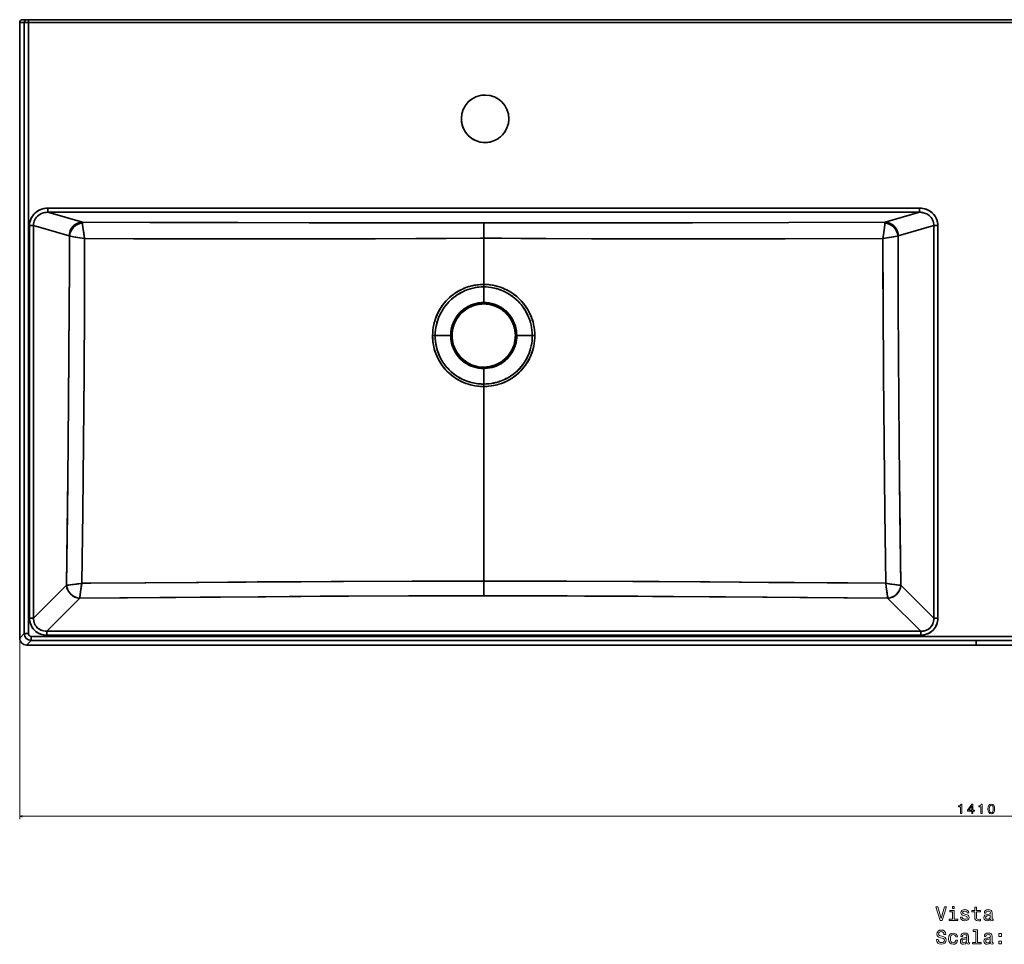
# Model space of a CAD drawing. Extents: x -111 to 2588, y 2 to 1813.
# Tile 1 of 5: x -111 to 615, y 2 to 683. Entities that reach past the tile are written whole.
import ezdxf

# ---------------------------------------------------------------- set-up
doc = ezdxf.new("R2010")
doc.units = 0

msp = doc.modelspace()

# ---------------------------------------------------------------- linework, layer by layer
at = {"color": 7, "lineweight": 35, "ltscale": 0.084322}
msp.add_line((-108.61, 683.24), (-105.24, 683.24), dxfattribs=at)
at = {"color": 7, "lineweight": 35}
for p, q in [((-78.19, 683.24), (-108.61, 683.24)), ((1293.22, 683.24), (-104.22, 683.24)), ((1293.22, 683.24), (-104.22, 683.24)), ((548.87, 683.24), (-78.19, 683.24)), ((594.5, 683.24), (548.87, 683.24)), ((640.13, 683.24), (594.5, 683.24)), ((-110.64, 227.43), (-110.64, 681.22)), ((-110.64, 681.22), (-110.64, 227.43)), ((-107.27, 681.22), (-107.27, 230.8)), ((-107.27, 681.22), (-107.27, 230.8)), ((1293.22, 681.22), (-104.22, 681.22)), ((-104.22, 681.22), (-104.22, 230.8)), ((-104.22, 681.22), (-104.22, 230.8)), ((1293.22, 681.22), (-104.22, 681.22)), ((-89.92, 544.34), (552.9, 544.34)), ((552.9, 544.34), (-89.92, 544.34)), ((552.9, 541.32), (-89.92, 541.32)), ((-89.92, 541.32), (-64.43, 534.04)), ((-89.92, 541.32), (-64.43, 534.04)), ((552.9, 541.32), (-89.92, 541.32)), ((552.9, 541.32), (527.4, 534.04)), ((552.9, 541.32), (527.4, 534.04)), ((-103.35, 242.22), (-103.35, 531.47)), ((-103.35, 531.47), (-103.35, 242.22)), ((-100.45, 531.47), (-100.45, 242.22)), ((-100.45, 531.47), (-74.12, 523.96)), ((-100.45, 531.47), (-100.45, 242.22)), ((-100.45, 531.47), (-74.12, 523.96)), ((563.42, 531.47), (537.1, 523.96)), ((563.42, 531.47), (537.1, 523.96)), ((563.42, 242.22), (563.42, 531.47)), ((563.42, 242.22), (563.42, 531.47)), ((566.33, 531.47), (566.33, 242.22)), ((566.33, 242.22), (566.33, 531.47)), ((231.49, 522.21), (231.49, 488.17)), ((231.49, 522.21), (231.49, 488.17)), ((231.49, 269.44), (231.49, 412.92)), ((231.49, 269.44), (231.49, 412.92)), ((-76.16, 266.47), (-100.45, 242.22)), ((-76.16, 266.47), (-100.45, 242.22)), ((539.13, 266.47), (563.42, 242.22)), ((539.13, 266.47), (563.42, 242.22)), ((-66.46, 256.79), (-90.75, 232.55)), ((-66.46, 256.79), (-90.75, 232.55)), ((529.43, 256.79), (553.72, 232.55)), ((529.43, 256.79), (553.72, 232.55)), ((-90.75, 232.55), (553.72, 232.55)), ((-90.75, 232.55), (553.72, 232.55)), ((-102.2, 228.78), (1291.2, 228.78)), ((-102.2, 228.78), (1291.2, 228.78)), ((-102.2, 225.74), (594.5, 225.74)), ((-102.2, 225.74), (594.5, 225.74)), ((553.72, 229.64), (-90.75, 229.64)), ((-90.75, 229.64), (553.72, 229.64)), ((1291.2, 225.74), (594.5, 225.74)), ((1291.2, 225.74), (594.5, 225.74)), ((594.5, 222.37), (-105.57, 222.37)), ((-105.57, 222.37), (594.5, 222.37)), ((594.5, 222.37), (1294.57, 222.37)), ((594.5, 222.37), (1294.57, 222.37))]:
    msp.add_line(p, q, dxfattribs=at)
at = {"color": 7, "lineweight": 35, "ltscale": 0.025342}
for p, q in [((-104.22, 683.24), (-105.24, 683.24)), ((-105.24, 683.24), (-104.22, 683.24))]:
    msp.add_line(p, q, dxfattribs=at)
at = {"color": 7, "lineweight": 35, "ltscale": 0.0506}
msp.add_line((-104.22, 683.24), (-104.22, 681.22), dxfattribs=at)
msp.add_line((-104.22, 683.24), (-104.22, 681.22), dxfattribs=at)
at = {"color": 7, "lineweight": 35, "ltscale": 0.2535}
for p, q in [((1.31, 683.24), (11.45, 683.24)), ((11.45, 683.24), (1.31, 683.24)), ((21.59, 683.24), (11.45, 683.24)), ((11.45, 683.24), (21.59, 683.24)), ((447.47, 683.24), (437.33, 683.24)), ((437.33, 683.24), (447.47, 683.24)), ((457.61, 683.24), (447.47, 683.24)), ((447.47, 683.24), (457.61, 683.24)), ((467.75, 683.24), (457.61, 683.24)), ((457.61, 683.24), (467.75, 683.24))]:
    msp.add_line(p, q, dxfattribs=at)
at = {"color": 7, "lineweight": 35, "ltscale": 0.253499}
for p, q in [((31.73, 683.24), (21.59, 683.24)), ((21.59, 683.24), (31.73, 683.24))]:
    msp.add_line(p, q, dxfattribs=at)
at = {"color": 7, "lineweight": 35, "ltscale": 0.084357}
msp.add_line((-110.64, 681.22), (-107.27, 681.22), dxfattribs=at)
msp.add_line((-110.64, 681.22), (-107.27, 681.22), dxfattribs=at)
at = {"color": 7, "lineweight": 35, "ltscale": 0.076024}
for p, q in [((-107.27, 681.22), (-104.22, 681.22)), ((-107.27, 681.22), (-104.22, 681.22)), ((-107.27, 230.8), (-104.22, 230.8)), ((-107.27, 230.8), (-104.22, 230.8))]:
    msp.add_line(p, q, dxfattribs=at)
at = {"color": 7, "lineweight": 35, "ltscale": 0.075612}
for p, q in [((-89.92, 544.34), (-89.92, 541.32)), ((-89.92, 544.34), (-89.92, 541.32)), ((552.9, 544.34), (552.9, 541.32)), ((552.9, 544.34), (552.9, 541.32))]:
    msp.add_line(p, q, dxfattribs=at)
at = {"color": 7, "lineweight": 35, "ltscale": 0.072728}
for p, q in [((-103.35, 531.47), (-100.45, 531.47)), ((-103.35, 531.47), (-100.45, 531.47)), ((-103.35, 242.22), (-100.45, 242.22)), ((-103.35, 242.22), (-100.45, 242.22))]:
    msp.add_line(p, q, dxfattribs=at)
at = {"color": 7, "lineweight": 35, "ltscale": 0.281267}
msp.add_line((231.49, 533.46), (231.49, 522.21), dxfattribs=at)
msp.add_line((231.49, 533.46), (231.49, 522.21), dxfattribs=at)
at = {"color": 7, "lineweight": 35, "ltscale": 0.000353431}
msp.add_line((527.36, 533.83), (527.36, 533.85), dxfattribs=at)
at = {"color": 7, "lineweight": 35, "ltscale": 0.000215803}
msp.add_line((527.36, 533.83), (527.36, 533.84), dxfattribs=at)
at = {"color": 7, "lineweight": 35, "ltscale": 0.072726}
for p, q in [((566.33, 531.47), (563.42, 531.47)), ((566.33, 531.47), (563.42, 531.47)), ((566.33, 242.22), (563.42, 242.22)), ((566.33, 242.22), (563.42, 242.22))]:
    msp.add_line(p, q, dxfattribs=at)
at = {"color": 7, "lineweight": 35, "ltscale": 0.044998}
for p, q in [((231.49, 486.37), (231.49, 488.17)), ((231.49, 414.72), (231.49, 412.92)), ((231.49, 414.72), (231.49, 412.92))]:
    msp.add_line(p, q, dxfattribs=at)
at = {"color": 7, "lineweight": 35, "ltscale": 0.044999}
msp.add_line((231.49, 486.37), (231.49, 488.17), dxfattribs=at)
at = {"color": 7, "lineweight": 35, "ltscale": 0.289709}
msp.add_line((231.49, 474.78), (231.49, 486.37), dxfattribs=at)
msp.add_line((231.49, 474.78), (231.49, 486.37), dxfattribs=at)
at = {"color": 7, "lineweight": 35, "ltscale": 0.025607}
for p, q in [((231.49, 474.78), (231.49, 473.76)), ((231.49, 474.78), (231.49, 473.76)), ((231.49, 426.18), (231.49, 427.21)), ((231.49, 426.18), (231.49, 427.21))]:
    msp.add_line(p, q, dxfattribs=at)
at = {"color": 7, "lineweight": 35, "ltscale": 0.047474}
msp.add_line((195.7, 450.48), (193.8, 450.5), dxfattribs=at)
msp.add_line((195.7, 450.48), (193.8, 450.5), dxfattribs=at)
at = {"color": 7, "lineweight": 35, "ltscale": 0.00302}
msp.add_line((194.56, 450.49), (194.44, 450.49), dxfattribs=at)
at = {"color": 7, "lineweight": 35, "ltscale": 0.003003}
msp.add_line((194.56, 450.49), (194.44, 450.49), dxfattribs=at)
at = {"color": 7, "lineweight": 35, "ltscale": 0.286091}
msp.add_line((195.7, 450.48), (207.14, 450.48), dxfattribs=at)
msp.add_line((195.7, 450.48), (207.14, 450.48), dxfattribs=at)
at = {"color": 7, "lineweight": 35, "ltscale": 0.025658}
for p, q in [((207.14, 450.48), (208.17, 450.48)), ((207.14, 450.48), (208.17, 450.48)), ((255.84, 450.48), (254.81, 450.48)), ((255.84, 450.48), (254.81, 450.48))]:
    msp.add_line(p, q, dxfattribs=at)
at = {"color": 7, "lineweight": 35, "ltscale": 0.003505}
msp.add_line((208.03, 450.48), (208.17, 450.48), dxfattribs=at)
msp.add_line((208.03, 450.48), (208.17, 450.48), dxfattribs=at)
at = {"color": 7, "lineweight": 35, "ltscale": 0.28609}
msp.add_line((255.84, 450.48), (267.28, 450.48), dxfattribs=at)
msp.add_line((255.84, 450.48), (267.28, 450.48), dxfattribs=at)
at = {"color": 7, "lineweight": 35, "ltscale": 0.047475}
msp.add_line((267.28, 450.48), (269.18, 450.5), dxfattribs=at)
msp.add_line((267.28, 450.48), (269.18, 450.5), dxfattribs=at)
at = {"color": 7, "lineweight": 35, "ltscale": 0.286526}
msp.add_line((231.49, 426.18), (231.49, 414.72), dxfattribs=at)
msp.add_line((231.49, 426.18), (231.49, 414.72), dxfattribs=at)
at = {"color": 7, "lineweight": 35, "ltscale": 0.001987}
msp.add_line((231.49, 413.66), (231.49, 413.74), dxfattribs=at)
msp.add_line((231.49, 413.66), (231.49, 413.74), dxfattribs=at)
at = {"color": 7, "lineweight": 35, "ltscale": 0.018388}
msp.add_line((231.49, 413.66), (231.49, 412.92), dxfattribs=at)
msp.add_line((231.49, 413.66), (231.49, 412.92), dxfattribs=at)
at = {"color": 7, "lineweight": 35, "ltscale": 0.000343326}
msp.add_line((40.7, 268.71), (40.71, 268.71), dxfattribs=at)
at = {"color": 7, "lineweight": 35, "ltscale": 0.000358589}
msp.add_line((40.79, 268.71), (40.78, 268.71), dxfattribs=at)
at = {"color": 7, "lineweight": 35, "ltscale": 0.269156}
msp.add_line((231.49, 258.67), (231.49, 269.44), dxfattribs=at)
msp.add_line((231.49, 258.67), (231.49, 269.44), dxfattribs=at)
at = {"color": 7, "lineweight": 35, "ltscale": 0.001478}
for p, q in [((-76.1, 266.47), (-76.16, 266.47)), ((539.13, 266.47), (539.07, 266.47)), ((539.07, 266.47), (539.13, 266.47))]:
    msp.add_line(p, q, dxfattribs=at)
at = {"color": 7, "lineweight": 35, "ltscale": 0.001476}
msp.add_line((-76.1, 266.47), (-76.16, 266.47), dxfattribs=at)
at = {"color": 7, "lineweight": 35, "ltscale": 0.000347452}
for p, q in [((-66.46, 256.79), (-66.45, 256.8)), ((-66.45, 256.8), (-66.46, 256.79)), ((529.42, 256.8), (529.43, 256.79)), ((529.43, 256.79), (529.42, 256.8))]:
    msp.add_line(p, q, dxfattribs=at)
at = {"color": 7, "lineweight": 35, "ltscale": 0.072583}
for p, q in [((-90.75, 229.64), (-90.75, 232.55)), ((-90.75, 229.64), (-90.75, 232.55)), ((553.72, 229.64), (553.72, 232.55)), ((553.72, 229.64), (553.72, 232.55))]:
    msp.add_line(p, q, dxfattribs=at)
at = {"color": 7, "lineweight": 35, "ltscale": 0.119181}
msp.add_line((-107.27, 230.8), (-110.64, 227.43), dxfattribs=at)
msp.add_line((-107.27, 230.8), (-110.64, 227.43), dxfattribs=at)
at = {"color": 7, "lineweight": 13}
for p, q in [((-110.64, 225.43), (-110.64, 94.13)), ((-110.64, 96.13), (1299.64, 96.13))]:
    msp.add_line(p, q, dxfattribs=at)
at = {"color": 7, "lineweight": 35, "ltscale": 0.11918}
msp.add_line((-102.2, 225.74), (-105.57, 222.37), dxfattribs=at)
msp.add_line((-102.2, 225.74), (-105.57, 222.37), dxfattribs=at)
at = {"color": 7, "lineweight": 35, "ltscale": 0.075874}
msp.add_line((-102.2, 225.74), (-102.2, 228.78), dxfattribs=at)
msp.add_line((-102.2, 225.74), (-102.2, 228.78), dxfattribs=at)
at = {"color": 7, "lineweight": 35, "ltscale": 0.08419}
msp.add_line((594.5, 222.37), (594.5, 225.74), dxfattribs=at)
msp.add_line((594.5, 222.37), (594.5, 225.74), dxfattribs=at)
at = {"color": 7, "lineweight": 35}
for points in [[(-103.35, 531.47), (-103.3, 532.69), (-103.12, 533.89), (-102.83, 535.07), (-102.43, 536.21), (-101.92, 537.31), (-101.29, 538.37), (-100.57, 539.36), (-99.75, 540.28), (-98.86, 541.12), (-97.88, 541.87), (-96.81, 542.55), (-95.68, 543.12), (-94.5, 543.59), (-93.29, 543.94), (-92.04, 544.19), (-90.99, 544.3), (-89.92, 544.34)], [(-103.35, 531.47), (-103.29, 532.75), (-103.1, 534.01), (-102.78, 535.25), (-102.33, 536.44), (-101.77, 537.59), (-101.01, 538.78), (-100.13, 539.88), (-99.14, 540.88), (-98.04, 541.76), (-96.86, 542.52), (-95.56, 543.17), (-94.2, 543.68), (-92.8, 544.05), (-91.37, 544.27), (-89.92, 544.34)], [(-100.45, 531.47), (-100.39, 532.58), (-100.2, 533.67), (-99.89, 534.73), (-99.46, 535.74), (-98.91, 536.7), (-98.22, 537.63), (-97.43, 538.46), (-96.55, 539.2), (-95.59, 539.84), (-94.53, 540.38), (-93.43, 540.79), (-92.28, 541.09), (-91.11, 541.27), (-89.92, 541.32)], [(-100.45, 531.47), (-100.39, 532.58), (-100.2, 533.67), (-99.89, 534.73), (-99.46, 535.75), (-98.91, 536.71), (-98.22, 537.63), (-97.43, 538.46), (-96.55, 539.2), (-95.58, 539.84), (-94.53, 540.38), (-93.42, 540.8), (-92.28, 541.09), (-91.11, 541.27), (-89.92, 541.32)], [(552.9, 544.34), (554.18, 544.29), (555.45, 544.12), (556.7, 543.83), (557.91, 543.43), (559.09, 542.92), (560.17, 542.32), (561.2, 541.62), (562.16, 540.84), (563.04, 539.96), (563.83, 539), (564.5, 538), (565.08, 536.93), (565.56, 535.81), (565.92, 534.65), (566.17, 533.46), (566.29, 532.47), (566.33, 531.47)], [(552.9, 544.34), (554.13, 544.29), (555.35, 544.13), (556.55, 543.87), (557.73, 543.5), (558.87, 543.03), (559.92, 542.47), (560.93, 541.82), (561.87, 541.09), (562.75, 540.27), (563.54, 539.37), (564.23, 538.43), (564.83, 537.43), (565.33, 536.38), (565.74, 535.29), (566.04, 534.17), (566.26, 532.83), (566.33, 531.47)], [(552.9, 541.32), (553.58, 541.3), (554.26, 541.25), (554.92, 541.15), (555.58, 541.02), (556.45, 540.78), (557.29, 540.47), (558.11, 540.09), (559.01, 539.56), (559.86, 538.94), (560.63, 538.24), (561.33, 537.47), (561.94, 536.62), (562.47, 535.67), (562.89, 534.67), (563.19, 533.63), (563.37, 532.56), (563.42, 531.47)], [(552.9, 541.32), (553.58, 541.3), (554.26, 541.25), (554.92, 541.15), (555.58, 541.02), (556.45, 540.78), (557.29, 540.47), (558.11, 540.09), (559.01, 539.56), (559.86, 538.94), (560.63, 538.24), (561.33, 537.47), (561.94, 536.62), (562.47, 535.67), (562.89, 534.67), (563.19, 533.63), (563.37, 532.56), (563.42, 531.47)], [(-64.43, 534.04), (-65.53, 533.94), (-66.62, 533.72), (-67.67, 533.37), (-68.69, 532.9), (-69.64, 532.32), (-70.62, 531.55), (-71.5, 530.67), (-72.26, 529.69), (-72.91, 528.62), (-73.42, 527.48), (-73.79, 526.34), (-74.02, 525.16), (-74.12, 523.96)], [(-74.12, 523.96), (-74.02, 525.21), (-73.77, 526.43), (-73.37, 527.62), (-72.84, 528.76), (-72.17, 529.82), (-71.44, 530.73), (-70.62, 531.55), (-69.7, 532.28), (-68.72, 532.88), (-67.7, 533.36), (-66.63, 533.71), (-65.54, 533.94), (-64.43, 534.04)], [(231.49, 533.46), (198.99, 533.42), (152.02, 533.45), (102.85, 533.55), (-14.71, 533.88), (-64.43, 534.04)], [(-64.36, 533.41), (-64.4, 533.91), (-64.43, 534.04)], [(-64.43, 534.04), (50.19, 533.69), (118.86, 533.51), (170.41, 533.43), (218.14, 533.45), (231.49, 533.46)], [(-64.36, 533.41), (-64.4, 533.9), (-64.43, 534.04)], [(-62.78, 521.9), (-63.35, 525.51), (-63.85, 528.96), (-64.21, 531.78), (-64.36, 533.41)], [(-62.78, 521.9), (-63.45, 526.17), (-64.01, 530.15), (-64.29, 532.54), (-64.36, 533.41)], [(527.4, 534.04), (385.53, 533.61), (310.41, 533.45), (247.94, 533.44), (231.49, 533.46)], [(527.4, 534.04), (385.53, 533.61), (315.3, 533.45), (247.93, 533.44), (231.49, 533.46)], [(525.75, 521.9), (526.44, 526.29), (527.02, 530.41), (527.23, 532.14), (527.34, 533.41)], [(525.75, 521.9), (526.43, 526.17), (526.99, 530.15), (527.27, 532.54), (527.34, 533.41)], [(527.4, 534.04), (527.38, 533.9), (527.34, 533.41)], [(527.34, 533.41), (527.38, 533.91), (527.4, 534.04)], [(527.4, 534.04), (528.51, 533.94), (529.59, 533.72), (530.65, 533.37), (531.66, 532.9), (532.62, 532.32), (533.59, 531.55), (534.47, 530.67), (535.24, 529.69), (535.88, 528.62), (536.4, 527.48), (536.77, 526.34), (537, 525.16), (537.1, 523.96)], [(527.4, 534.04), (528.51, 533.94), (529.59, 533.72), (530.65, 533.37), (531.66, 532.9), (532.62, 532.32), (533.54, 531.6), (534.37, 530.79), (535.1, 529.88), (535.73, 528.9), (536.3, 527.74), (536.72, 526.51), (536.99, 525.25), (537.1, 523.96)], [(-73.97, 523.85), (-74.01, 498.39), (-74.1, 472.97), (-74.31, 435.04), (-74.54, 403.28), (-74.84, 371.38), (-75.12, 345.6), (-75.6, 306.19), (-76.16, 266.47)], [(-76.16, 266.47), (-75.43, 319.59), (-74.84, 371.59), (-74.54, 403.59), (-74.3, 435.45), (-74.1, 473.39), (-74.01, 498.6), (-73.97, 523.85)], [(-62.78, 521.9), (-69.76, 523.09), (-73.52, 523.76), (-73.97, 523.85)], [(-73.97, 523.85), (-70.92, 523.29), (-62.78, 521.9)], [(525.75, 521.9), (527.24, 522.15), (534.92, 523.48), (536.95, 523.85)], [(536.95, 523.85), (533.89, 523.29), (525.75, 521.9)], [(539.13, 266.47), (538.58, 306.25), (538.09, 345.72), (537.81, 371.59), (537.52, 403.59), (537.28, 435.45), (537.08, 473.39), (536.99, 498.6), (536.95, 523.85)], [(539.13, 266.47), (538.4, 319.59), (537.81, 371.59), (537.52, 403.59), (537.28, 435.45), (537.08, 473.39), (536.99, 498.6), (536.95, 523.85)], [(-64.87, 267.86), (-64.2, 320.27), (-63.65, 371.61), (-63.22, 422.16), (-62.93, 472.14), (-62.84, 497.17), (-62.78, 521.9)], [(-64.87, 267.86), (-64.2, 320.24), (-63.65, 371.55), (-63.22, 422.08), (-62.93, 472.06), (-62.78, 521.9)], [(-62.78, 521.9), (-26.66, 521.81), (50.81, 521.68), (96.4, 521.65), (111.71, 521.66), (151.81, 521.75), (181.49, 521.91), (201.86, 522.08), (231.49, 522.21)], [(-62.78, 521.9), (-26.65, 521.81), (51.05, 521.68), (88.03, 521.65), (112.57, 521.66), (147.97, 521.74), (185.39, 521.94), (203.83, 522.1), (229.12, 522.21), (231.49, 522.21)], [(525.75, 521.9), (453.74, 521.74), (397.26, 521.66), (351.11, 521.66), (330.56, 521.69), (311.06, 521.75), (276.67, 521.95), (261.4, 522.08), (244.54, 522.19), (231.49, 522.21)], [(525.75, 521.9), (453.73, 521.74), (396.73, 521.66), (357.47, 521.66), (314.85, 521.74), (277.45, 521.95), (258.81, 522.1), (243.18, 522.19), (231.49, 522.21)], [(527.85, 267.86), (527.17, 320.27), (526.62, 371.61), (526.2, 422.16), (525.91, 472.14), (525.81, 497.17), (525.75, 521.9)], [(527.85, 267.86), (527.17, 320.24), (526.62, 371.55), (526.2, 422.08), (525.91, 472.06), (525.75, 521.9)], [(193.8, 450.5), (193.86, 452.5), (194.03, 454.52), (194.29, 456.44), (194.66, 458.39), (195.11, 460.22), (195.66, 462.07), (196.32, 463.93), (197.05, 465.7), (197.88, 467.46), (198.82, 469.2), (199.84, 470.88), (200.97, 472.52), (202.17, 474.1), (203.13, 475.24), (204.14, 476.35), (205.56, 477.77), (207.06, 479.13), (208.6, 480.38), (209.8, 481.26), (211.03, 482.09), (212.74, 483.14), (214.52, 484.1), (215.82, 484.73), (217.16, 485.31), (219.01, 486.02), (220.95, 486.65), (222.67, 487.11), (224.01, 487.41), (225.39, 487.67), (227.22, 487.92), (229.1, 488.09), (231.49, 488.17)], [(231.49, 488.17), (230.16, 488.15), (228.89, 488.08), (227.57, 487.96), (226.34, 487.81), (224.34, 487.48), (222.9, 487.17), (221.58, 486.83), (220.61, 486.55), (218.42, 485.81), (216.35, 484.97), (214.81, 484.25), (213.36, 483.49), (211.65, 482.48), (211.07, 482.12), (209.36, 480.95), (207.74, 479.7), (206.22, 478.39), (204.81, 477.04), (203.82, 476.01), (202.28, 474.24), (200.88, 472.4), (199.63, 470.53), (198.51, 468.65), (197.86, 467.41), (197.26, 466.17), (196.7, 464.9), (195.97, 462.99), (195.36, 461.11), (195.01, 459.85), (194.71, 458.61), (194.3, 456.51), (194.02, 454.46), (193.86, 452.47), (193.8, 450.5)], [(269.18, 450.5), (269.12, 452.47), (268.95, 454.46), (268.68, 456.48), (268.31, 458.39), (267.87, 460.22), (267.32, 462.07), (266.66, 463.93), (265.93, 465.7), (265.09, 467.46), (264.16, 469.19), (263.14, 470.87), (262.02, 472.5), (260.81, 474.09), (259.85, 475.24), (258.84, 476.35), (257.42, 477.78), (255.92, 479.12), (254.38, 480.37), (253.18, 481.25), (251.95, 482.09), (250.24, 483.14), (248.46, 484.1), (247.15, 484.73), (245.81, 485.31), (243.96, 486.02), (242.03, 486.65), (240.3, 487.11), (238.96, 487.41), (237.6, 487.67), (235.72, 487.93), (233.63, 488.11), (231.49, 488.17)], [(231.49, 488.17), (232.78, 488.15), (234.01, 488.09), (235.33, 487.97), (236.57, 487.82), (238.57, 487.49), (240.01, 487.18), (241.84, 486.7), (243.76, 486.1), (245.53, 485.43), (246.55, 485), (248.7, 483.98), (250.68, 482.87), (251.84, 482.16), (253.31, 481.16), (254.73, 480.1), (256.07, 478.99), (257.12, 478.05), (258.12, 477.09), (259.1, 476.07), (260.64, 474.3), (262.05, 472.47), (263.31, 470.6), (264.43, 468.71), (265.08, 467.48), (265.68, 466.24), (266.24, 464.97), (266.75, 463.7), (267.34, 461.99), (267.84, 460.32), (268.25, 458.68), (268.67, 456.56), (268.95, 454.5), (269.12, 452.48), (269.18, 450.5)], [(231.49, 486.37), (229.68, 486.32), (227.9, 486.18), (226.64, 486.03), (225.39, 485.83), (223.64, 485.47), (221.64, 484.94), (219.75, 484.33), (218.55, 483.87), (217.31, 483.36), (216.09, 482.79), (214.36, 481.9), (213.16, 481.2), (211.99, 480.47), (210.38, 479.34), (208.83, 478.14), (207.74, 477.2), (206.69, 476.22), (205.68, 475.2), (204.71, 474.15), (203.26, 472.39), (201.93, 470.57), (200.74, 468.68), (200.03, 467.44), (199.39, 466.18), (198.79, 464.89), (198.24, 463.59), (197.6, 461.83), (197.05, 460.08), (196.61, 458.33), (196.24, 456.51), (195.97, 454.72), (195.79, 452.93), (195.72, 451.71), (195.7, 450.48)], [(195.7, 450.48), (195.76, 452.44), (195.93, 454.41), (196.2, 456.28), (196.57, 458.18), (197.03, 459.99), (197.59, 461.81), (198.22, 463.55), (198.96, 465.29), (199.81, 467.01), (200.74, 468.68), (201.77, 470.33), (202.89, 471.9), (203.78, 473.05), (204.73, 474.16), (206.06, 475.6), (207.48, 476.97), (208.96, 478.25), (210.4, 479.36), (211.9, 480.4), (213.76, 481.56), (215.55, 482.52), (217.42, 483.41), (218.98, 484.04), (219.9, 484.38), (221.76, 484.98), (222.6, 485.21), (224.72, 485.7), (225.99, 485.93), (227.76, 486.17), (229.59, 486.32), (231.49, 486.37)], [(267.28, 450.48), (267.22, 452.41), (267.05, 454.35), (266.77, 456.31), (266.41, 458.14), (265.95, 459.99), (265.38, 461.84), (264.73, 463.61), (263.98, 465.36), (263.14, 467.07), (262.19, 468.76), (261.15, 470.41), (260.22, 471.72), (259.23, 473.01), (258.17, 474.25), (256.83, 475.68), (255.41, 477.05), (254.19, 478.1), (252.91, 479.11), (251.58, 480.07), (250.36, 480.87), (249.1, 481.63), (247.61, 482.43), (246.07, 483.18), (244.75, 483.74), (242.91, 484.44), (241.07, 485.02), (239.26, 485.48), (238.02, 485.75), (236.77, 485.96), (234.95, 486.2), (233.09, 486.33), (231.49, 486.37)], [(267.28, 450.48), (267.22, 452.41), (267.05, 454.35), (266.77, 456.32), (266.4, 458.18), (265.96, 459.96), (265.4, 461.76), (264.74, 463.57), (264.01, 465.29), (263.17, 467.01), (262.24, 468.68), (261.2, 470.33), (260.52, 471.32), (259.79, 472.29), (259.04, 473.24), (258.25, 474.16), (256.92, 475.6), (255.5, 476.97), (254.02, 478.24), (252.88, 479.14), (251.69, 479.99), (250.47, 480.8), (249.22, 481.56), (247.47, 482.5), (246.2, 483.12), (244.9, 483.68), (243.07, 484.38), (241.21, 484.98), (239.48, 485.43), (238.25, 485.7), (237, 485.93), (235.13, 486.18), (233.33, 486.32), (231.49, 486.37)], [(231.49, 474.78), (229.61, 474.71), (227.73, 474.49), (225.89, 474.13), (224.07, 473.63), (222.3, 472.99), (220.59, 472.21), (218.94, 471.3), (217.36, 470.27), (215.87, 469.13), (214.47, 467.87), (213.18, 466.5), (211.99, 465.04), (210.93, 463.5), (209.98, 461.87), (209.16, 460.18), (208.48, 458.43), (207.93, 456.63), (207.53, 454.8), (207.31, 453.37), (207.18, 451.93), (207.14, 450.48)], [(207.14, 450.48), (207.21, 452.36), (207.43, 454.22), (207.79, 456.07), (208.29, 457.88), (208.94, 459.64), (209.71, 461.35), (210.6, 462.97), (211.6, 464.51), (212.72, 465.97), (213.95, 467.34), (215.28, 468.62), (216.7, 469.79), (218.21, 470.85), (219.79, 471.79), (221.44, 472.62), (223.15, 473.31), (224.9, 473.88), (226.7, 474.31), (228.52, 474.6), (230.36, 474.76), (231.49, 474.78)], [(231.49, 473.76), (229.65, 473.69), (227.82, 473.47), (226.01, 473.11), (224.24, 472.6), (222.51, 471.96), (220.84, 471.19), (219.23, 470.28), (217.7, 469.26), (216.26, 468.11), (214.91, 466.86), (213.67, 465.5), (212.54, 464.05), (211.52, 462.51), (210.63, 460.9), (209.88, 459.23), (209.25, 457.5), (208.77, 455.72), (208.42, 453.92), (208.23, 452.2), (208.17, 450.48)], [(208.17, 450.48), (208.24, 452.32), (208.46, 454.14), (208.82, 455.95), (209.32, 457.71), (209.96, 459.44), (210.74, 461.1), (211.64, 462.71), (212.67, 464.23), (213.82, 465.67), (215.07, 467.02), (216.43, 468.26), (217.88, 469.39), (219.42, 470.4), (221.04, 471.29), (222.71, 472.05), (224.45, 472.67), (226.23, 473.16), (228.04, 473.5), (229.76, 473.69), (231.49, 473.76)], [(255.84, 450.48), (255.76, 452.36), (255.55, 454.22), (255.18, 456.07), (254.68, 457.88), (254.04, 459.64), (253.26, 461.35), (252.36, 463), (251.33, 464.57), (250.18, 466.06), (248.91, 467.45), (247.55, 468.75), (246.09, 469.93), (244.49, 471.03), (242.81, 471.99), (241.07, 472.82), (239.26, 473.51), (237.4, 474.06), (235.94, 474.37), (234.47, 474.6), (232.98, 474.74), (231.49, 474.78)], [(231.49, 474.78), (233.33, 474.71), (235.16, 474.5), (236.98, 474.16), (238.76, 473.67), (240.49, 473.06), (242.18, 472.31), (243.81, 471.44), (245.36, 470.45), (246.84, 469.35), (248.22, 468.13), (249.51, 466.82), (250.7, 465.41), (251.78, 463.92), (252.74, 462.34), (253.55, 460.77), (254.24, 459.14), (254.81, 457.46), (255.26, 455.75), (255.58, 454.01), (255.77, 452.25), (255.84, 450.48)], [(231.49, 473.76), (233.33, 473.69), (235.16, 473.47), (236.97, 473.11), (238.74, 472.6), (240.47, 471.96), (242.14, 471.19), (243.75, 470.28), (245.27, 469.26), (246.72, 468.11), (248.06, 466.86), (249.31, 465.5), (250.44, 464.05), (251.45, 462.51), (252.34, 460.9), (253.1, 459.23), (253.73, 457.5), (254.21, 455.72), (254.55, 453.92), (254.75, 452.2), (254.81, 450.48)], [(254.81, 450.48), (254.74, 452.32), (254.52, 454.14), (254.16, 455.95), (253.66, 457.71), (253.01, 459.44), (252.24, 461.1), (251.33, 462.71), (250.31, 464.23), (249.16, 465.67), (247.9, 467.02), (246.54, 468.26), (245.09, 469.39), (243.55, 470.4), (241.94, 471.29), (240.26, 472.05), (238.53, 472.67), (236.75, 473.16), (234.94, 473.5), (233.22, 473.69), (231.49, 473.76)], [(193.8, 450.5), (193.84, 448.53), (193.99, 446.54), (194.25, 444.52), (194.59, 442.64), (195.03, 440.79), (195.56, 438.94), (196.18, 437.16), (196.9, 435.38), (197.9, 433.25), (199.06, 431.15), (199.83, 429.91), (200.66, 428.68), (201.84, 427.11), (203.11, 425.58), (204.47, 424.12), (205.9, 422.74), (207.4, 421.44), (208.97, 420.22), (210.6, 419.09), (212.28, 418.05), (213.56, 417.34), (214.86, 416.68), (216.63, 415.89), (218.43, 415.19), (220.23, 414.59), (221.62, 414.2), (223, 413.86), (225.26, 413.43), (227.54, 413.12), (229.9, 412.95), (231.49, 412.92)], [(193.8, 450.5), (193.86, 448.2), (194.07, 445.85), (194.23, 444.62), (194.45, 443.36), (194.7, 442.14), (195, 440.89), (195.51, 439.1), (196.13, 437.3), (196.88, 435.41), (197.79, 433.47), (198.84, 431.53), (199.58, 430.3), (200.37, 429.1), (201.59, 427.42), (202.93, 425.79), (204.38, 424.21), (205.94, 422.7), (207.6, 421.28), (209.34, 419.95), (210.97, 418.85), (212.64, 417.85), (214.55, 416.83), (216.47, 415.96), (218.38, 415.21), (220.28, 414.58), (221.61, 414.2), (222.93, 413.88), (224.97, 413.47), (227.03, 413.18), (229.19, 412.99), (231.49, 412.92)], [(231.49, 414.72), (229.7, 414.76), (227.95, 414.89), (226.23, 415.1), (224.84, 415.33), (223.46, 415.61), (221.58, 416.08), (219.7, 416.66), (217.84, 417.35), (216.07, 418.12), (214.34, 418.99), (212.67, 419.94), (211.04, 420.99), (209.22, 422.33), (207.49, 423.78), (205.85, 425.34), (204.54, 426.75), (203.31, 428.23), (202.17, 429.76), (201.37, 430.95), (200.62, 432.16), (199.7, 433.83), (198.88, 435.51), (198.16, 437.22), (197.69, 438.48), (197.27, 439.75), (196.9, 441.04), (196.59, 442.33), (196.22, 444.13), (195.96, 445.92), (195.79, 447.68), (195.72, 449.09), (195.7, 450.48)], [(195.7, 450.48), (195.74, 448.57), (195.88, 446.63), (196.14, 444.66), (196.48, 442.82), (196.91, 441.02), (197.44, 439.22), (198.06, 437.46), (198.75, 435.79), (199.55, 434.12), (200.2, 432.89), (200.91, 431.67), (201.95, 430.07), (202.65, 429.1), (203.37, 428.15), (204.14, 427.22), (204.93, 426.31), (206.05, 425.14), (207.23, 424.02), (208.45, 422.95), (209.98, 421.75), (211.56, 420.64), (213.19, 419.63), (214.44, 418.93), (215.7, 418.3), (217.43, 417.52), (219.18, 416.85), (220.93, 416.27), (222.29, 415.89), (223.64, 415.57), (226.02, 415.13), (227.23, 414.97), (228.45, 414.85), (229.95, 414.75), (231.49, 414.72)], [(231.49, 426.18), (229.61, 426.25), (227.73, 426.47), (225.89, 426.83), (224.07, 427.34), (222.3, 427.98), (220.59, 428.75), (218.94, 429.66), (217.36, 430.69), (215.87, 431.84), (214.47, 433.1), (213.18, 434.46), (211.99, 435.92), (210.93, 437.47), (209.98, 439.09), (209.16, 440.79), (208.48, 442.54), (207.93, 444.33), (207.53, 446.17), (207.31, 447.6), (207.18, 449.04), (207.14, 450.48)], [(207.14, 450.48), (207.21, 448.61), (207.43, 446.74), (207.79, 444.9), (208.29, 443.09), (208.94, 441.32), (209.71, 439.61), (210.6, 438), (211.6, 436.46), (212.72, 435), (213.95, 433.62), (215.28, 432.35), (216.7, 431.18), (218.21, 430.11), (219.79, 429.17), (221.44, 428.35), (223.15, 427.65), (224.9, 427.09), (226.7, 426.66), (228.52, 426.36), (230.36, 426.21), (231.49, 426.18)], [(231.49, 427.21), (229.65, 427.28), (227.82, 427.5), (226.01, 427.86), (224.23, 428.36), (222.51, 429), (220.84, 429.78), (219.23, 430.68), (217.7, 431.71), (216.26, 432.85), (214.91, 434.11), (213.67, 435.46), (212.54, 436.92), (211.52, 438.45), (210.63, 440.06), (209.88, 441.74), (209.25, 443.47), (208.77, 445.24), (208.42, 447.05), (208.23, 448.76), (208.17, 450.48)], [(231.49, 427.21), (229.65, 427.28), (227.82, 427.5), (226.01, 427.86), (224.24, 428.36), (222.51, 429), (220.84, 429.78), (219.23, 430.68), (217.7, 431.71), (216.26, 432.85), (214.91, 434.11), (213.67, 435.46), (212.54, 436.92), (211.52, 438.45), (210.63, 440.06), (209.88, 441.74), (209.25, 443.47), (208.77, 445.24), (208.42, 447.05), (208.23, 448.76), (208.17, 450.48)], [(269.18, 450.5), (269.14, 448.53), (268.99, 446.54), (268.73, 444.53), (268.39, 442.67), (267.95, 440.79), (267.41, 438.94), (266.81, 437.19), (266.1, 435.43), (265.29, 433.67), (264.63, 432.4), (263.92, 431.15), (263.14, 429.9), (262.31, 428.68), (261.13, 427.1), (259.86, 425.58), (258.5, 424.12), (257.07, 422.74), (255.57, 421.44), (254, 420.21), (252.37, 419.08), (250.69, 418.05), (249.41, 417.34), (248.12, 416.68), (246.34, 415.89), (244.55, 415.19), (242.75, 414.59), (241.36, 414.2), (239.97, 413.86), (238.54, 413.57), (237.09, 413.33), (235.05, 413.09), (233.06, 412.95), (231.49, 412.92)], [(269.18, 450.5), (269.14, 448.61), (269, 446.69), (268.76, 444.72), (268.39, 442.69), (267.97, 440.88), (267.46, 439.08), (266.89, 437.41), (266.22, 435.7), (265.43, 433.96), (264.81, 432.73), (264.13, 431.51), (263.39, 430.29), (262.59, 429.08), (261.17, 427.15), (260.4, 426.2), (259.59, 425.27), (258.75, 424.38), (257.88, 423.5), (256.5, 422.22), (255.05, 421.02), (253.54, 419.88), (251.98, 418.83), (250.32, 417.84), (248.41, 416.83), (246.49, 415.95), (244.58, 415.2), (242.68, 414.57), (241.35, 414.2), (240.03, 413.87), (238.65, 413.59), (237.26, 413.35), (234.89, 413.07), (233.66, 412.98), (231.49, 412.92)], [(254.81, 450.48), (254.74, 448.65), (254.52, 446.82), (254.16, 445.02), (253.66, 443.25), (253.01, 441.53), (252.24, 439.86), (251.33, 438.26), (250.31, 436.73), (249.16, 435.29), (247.9, 433.95), (246.54, 432.71), (245.09, 431.58), (243.68, 430.64), (242.2, 429.81), (240.66, 429.08), (239.08, 428.47), (237.46, 427.98), (235.8, 427.61), (234.12, 427.36), (232.43, 427.23), (231.49, 427.21)], [(254.81, 450.48), (254.74, 448.65), (254.52, 446.82), (254.16, 445.02), (253.66, 443.25), (253.01, 441.53), (252.24, 439.86), (251.33, 438.26), (250.31, 436.73), (249.16, 435.29), (247.9, 433.95), (246.54, 432.71), (245.09, 431.58), (243.55, 430.56), (241.94, 429.67), (240.26, 428.92), (238.53, 428.29), (236.75, 427.81), (234.94, 427.46), (233.37, 427.28), (231.49, 427.21)], [(255.84, 450.48), (255.76, 448.61), (255.55, 446.74), (255.18, 444.9), (254.68, 443.09), (254.04, 441.32), (253.26, 439.61), (252.36, 437.96), (251.33, 436.39), (250.18, 434.91), (248.91, 433.51), (247.55, 432.22), (246.09, 431.03), (244.54, 429.97), (242.91, 429.02), (241.21, 428.2), (239.46, 427.52), (237.66, 426.98), (235.82, 426.57), (234.22, 426.34), (232.61, 426.21), (231.49, 426.18)], [(231.49, 426.18), (232.27, 426.19), (234.06, 426.32), (235.85, 426.57), (237.6, 426.96), (239.33, 427.48), (241.01, 428.12), (242.64, 428.88), (244.21, 429.76), (245.74, 430.78), (247.2, 431.91), (248.56, 433.15), (249.82, 434.49), (250.98, 435.93), (252.03, 437.44), (252.96, 439.03), (253.71, 440.56), (254.36, 442.14), (254.88, 443.76), (255.3, 445.41), (255.6, 447.09), (255.78, 448.78), (255.84, 450.48)], [(267.28, 450.48), (267.24, 448.56), (267.09, 446.62), (266.84, 444.65), (266.5, 442.82), (266.06, 440.98), (265.53, 439.19), (264.89, 437.4), (263.99, 435.27), (262.93, 433.17), (262.34, 432.14), (261.72, 431.11), (261.06, 430.12), (260.36, 429.14), (259.17, 427.62), (257.9, 426.15), (256.55, 424.77), (255.12, 423.46), (253.63, 422.23), (252.06, 421.08), (250.45, 420.03), (249.2, 419.3), (247.94, 418.63), (246.21, 417.81), (244.46, 417.09), (242.69, 416.47), (240.85, 415.93), (239, 415.5), (237.14, 415.16), (235.2, 414.91), (233.21, 414.76), (231.49, 414.72)], [(267.28, 450.48), (267.24, 448.57), (267.1, 446.63), (266.84, 444.66), (266.5, 442.82), (266.07, 441.02), (265.54, 439.22), (264.93, 437.5), (264.22, 435.77), (263.63, 434.53), (263, 433.29), (262.3, 432.07), (261.55, 430.86), (260.47, 429.28), (259.29, 427.75), (258.01, 426.28), (256.67, 424.89), (255.25, 423.57), (253.76, 422.33), (252.2, 421.18), (251.21, 420.51), (250.2, 419.88), (249.16, 419.27), (248.11, 418.71), (246.84, 418.09), (245.55, 417.52), (244.24, 417.01), (242.93, 416.55), (241.58, 416.13), (240.24, 415.78), (238.86, 415.47), (237.47, 415.21), (235.51, 414.94), (233.54, 414.78), (231.49, 414.72)], [(231.49, 269.44), (186.68, 269.4), (128.15, 269.21), (96.76, 269.06), (56.4, 268.82), (-17.69, 268.26), (-64.87, 267.86)], [(231.49, 269.44), (178.65, 269.38), (118.99, 269.17), (64.37, 268.87), (21.22, 268.57), (-58.14, 267.92), (-64.87, 267.86)], [(231.49, 269.44), (285.04, 269.38), (341.5, 269.19), (360.9, 269.09), (421.63, 268.72), (500.03, 268.1), (527.85, 267.86)], [(231.49, 269.44), (274.68, 269.4), (292.85, 269.36), (350.06, 269.15), (398.32, 268.87), (441.49, 268.57), (527.85, 267.86)], [(-64.87, 267.86), (-65.24, 267.8), (-67.96, 267.4), (-70.91, 267), (-73.6, 266.67), (-75.7, 266.49), (-76.1, 266.47)], [(-64.87, 267.86), (-65.23, 267.8), (-68.57, 267.31), (-71.77, 266.89), (-74.53, 266.58), (-76.1, 266.47)], [(-64.87, 267.86), (-64.93, 267.49), (-65.79, 261.88), (-66.16, 259.23), (-66.41, 257.18), (-66.45, 256.8)], [(-66.45, 256.8), (-66.37, 257.58), (-66.08, 259.81), (-65.57, 263.38), (-64.96, 267.29), (-64.9, 267.65), (-64.87, 267.86)], [(527.85, 267.86), (528.31, 264.94), (528.9, 260.95), (529.31, 257.85), (529.42, 256.8)], [(527.85, 267.86), (530.78, 267.42), (535.48, 266.8), (537.21, 266.61), (538.61, 266.49), (539.07, 266.47)], [(529.42, 256.8), (529.34, 257.58), (529.06, 259.81), (528.5, 263.66), (527.85, 267.86)], [(527.85, 267.86), (531.29, 267.35), (534.57, 266.91), (536.35, 266.7), (537.89, 266.54), (539.07, 266.47)], [(-66.45, 256.8), (4.54, 257.46), (70.64, 258), (122.87, 258.34), (176.05, 258.58), (195.03, 258.63), (231.49, 258.67)], [(231.49, 258.67), (182.56, 258.6), (131.68, 258.39), (110.89, 258.27), (65.18, 257.96), (22.35, 257.61), (-66.45, 256.8)], [(231.49, 258.67), (275.65, 258.61), (305.91, 258.51), (356.09, 258.25), (409.84, 257.87), (464.59, 257.41), (529.42, 256.8)], [(231.49, 258.67), (275.16, 258.62), (292.91, 258.56), (345.05, 258.31), (397.6, 257.96), (440.46, 257.62), (529.42, 256.8)], [(-90.75, 229.64), (-91.98, 229.7), (-93.2, 229.87), (-94.39, 230.15), (-95.56, 230.54), (-96.68, 231.05), (-97.72, 231.65), (-98.69, 232.34), (-99.58, 233.13), (-100.4, 234), (-101.13, 234.95), (-101.77, 235.98), (-102.3, 237.07), (-102.73, 238.2), (-103.05, 239.37), (-103.25, 240.56), (-103.33, 241.39), (-103.35, 242.22)], [(-90.75, 229.64), (-91.94, 229.7), (-93.12, 229.85), (-94.28, 230.12), (-95.41, 230.49), (-96.51, 230.96), (-97.51, 231.52), (-98.45, 232.16), (-99.34, 232.89), (-100.14, 233.71), (-100.87, 234.59), (-101.64, 235.74), (-102.27, 236.98), (-102.75, 238.27), (-103.1, 239.61), (-103.3, 240.98), (-103.35, 242.22)], [(-90.75, 232.55), (-91.88, 232.58), (-93, 232.74), (-94.09, 233.02), (-95.14, 233.43), (-96.13, 233.96), (-97.03, 234.59), (-97.85, 235.33), (-98.57, 236.17), (-99.17, 237.09), (-99.65, 238.04), (-100.02, 239.05), (-100.28, 240.09), (-100.42, 241.15), (-100.45, 242.22)], [(-90.75, 232.55), (-91.91, 232.58), (-93.06, 232.75), (-94.18, 233.05), (-95.25, 233.48), (-96.2, 234), (-97.08, 234.63), (-97.88, 235.37), (-98.58, 236.19), (-99.18, 237.09), (-99.68, 238.1), (-100.06, 239.16), (-100.31, 240.26), (-100.43, 241.38), (-100.45, 242.22)], [(566.33, 242.22), (566.28, 241), (566.11, 239.78), (565.83, 238.59), (565.43, 237.43), (564.92, 236.31), (564.33, 235.28), (563.63, 234.31), (562.84, 233.41), (561.97, 232.59), (561.02, 231.87), (559.99, 231.23), (558.9, 230.69), (557.76, 230.27), (556.59, 229.95), (555.39, 229.75), (554.56, 229.67), (553.72, 229.64)], [(566.33, 242.22), (566.28, 241.04), (566.12, 239.86), (565.86, 238.7), (565.49, 237.57), (565.01, 236.48), (564.4, 235.39), (563.67, 234.36), (562.84, 233.41), (561.92, 232.55), (560.92, 231.8), (559.72, 231.08), (558.45, 230.51), (557.13, 230.08), (555.77, 229.8), (554.39, 229.66), (553.72, 229.64)], [(563.42, 242.22), (563.39, 241.1), (563.23, 239.98), (562.95, 238.89), (562.54, 237.84), (562.01, 236.86), (561.37, 235.96), (560.63, 235.14), (559.79, 234.43), (558.87, 233.82), (557.92, 233.34), (556.91, 232.97), (555.87, 232.72), (554.8, 232.58), (553.72, 232.55)], [(563.42, 242.22), (563.39, 241.07), (563.22, 239.92), (562.92, 238.8), (562.49, 237.73), (561.97, 236.78), (561.33, 235.91), (560.6, 235.11), (559.77, 234.41), (558.87, 233.82), (557.86, 233.31), (556.8, 232.94), (555.7, 232.69), (554.57, 232.56), (553.72, 232.55)]]:
    msp.add_lwpolyline(points, dxfattribs=at)
at = {"color": 7, "lineweight": 13}
for points in [[(583.11, 98.13), (584.03, 98.13), (584.03, 105.18), (583.34, 105.18), (583.16, 104.57), (582.8, 104.15), (582.24, 103.91), (581.48, 103.83), (581.48, 103.11), (583.11, 103.11)], [(591.32, 98.13), (592.23, 98.13), (592.23, 99.87), (593.23, 99.87), (593.23, 100.67), (592.23, 100.67), (592.23, 104.98), (591.31, 104.98), (588.24, 100.75), (588.24, 99.87), (591.32, 99.87)], [(589.09, 100.67), (591.32, 103.81), (591.32, 100.67)], [(598.05, 98.13), (598.97, 98.13), (598.97, 105.18), (598.29, 105.18), (598.1, 104.57), (597.74, 104.15), (597.19, 103.91), (596.42, 103.83), (596.42, 103.11), (598.05, 103.11)], [(603.28, 101.55), (603.43, 99.97), (603.9, 98.84), (604.66, 98.15), (605.71, 97.93), (606.75, 98.15), (607.5, 98.84), (607.97, 99.97), (608.13, 101.55), (607.97, 103.12), (607.78, 103.75), (607.5, 104.26), (606.75, 104.95), (605.71, 105.18), (604.66, 104.95), (603.9, 104.25), (603.43, 103.12)], [(604.25, 101.55), (604.33, 102.77), (604.58, 103.65), (605.03, 104.16), (605.71, 104.34), (606.37, 104.16), (606.83, 103.65), (607.08, 102.77), (607.16, 101.55), (607.08, 100.32), (606.83, 99.44), (606.37, 98.93), (605.71, 98.76), (605.03, 98.93), (604.58, 99.44), (604.33, 100.32)], [(571.34, 29.38), (568.84, 20.86), (566.26, 29.38), (564.89, 29.38), (568.12, 19.37), (569.56, 19.37), (572.71, 29.38)], [(578.45, 29.71), (577.11, 29.71), (577.11, 28.27), (578.45, 28.27)], [(593.58, 25.76), (593.58, 21.89), (593.66, 20.63), (594.07, 19.77), (594.87, 19.27), (596.24, 19.09), (597.74, 19.16), (597.74, 20.26), (596.65, 20.17), (595.65, 20.29), (595.12, 20.65), (594.89, 21.25), (594.85, 22.1), (594.85, 25.76), (597.74, 25.76), (597.74, 26.84), (594.85, 26.84), (594.85, 29.11), (593.58, 29.11), (593.58, 26.84), (591.39, 26.84), (591.39, 25.76)], [(578.4, 20.43), (578.4, 26.84), (575.15, 26.84), (575.15, 25.76), (577.14, 25.76), (577.14, 20.43), (574.54, 20.43), (574.54, 19.37), (581.03, 19.37), (581.03, 20.43)], [(586.99, 23.88), (585.77, 24.16), (584.86, 24.5), (584.56, 25.17), (584.64, 25.65), (584.95, 25.99), (585.44, 26.21), (586.14, 26.3), (586.82, 26.21), (587.35, 25.95), (587.7, 25.56), (587.84, 25.04), (589.08, 25.04), (589.08, 25.07), (588.87, 26.01), (588.28, 26.74), (587.35, 27.2), (586.14, 27.38), (584.92, 27.2), (584.02, 26.73), (583.46, 26.02), (583.29, 25.13), (583.42, 24.27), (583.82, 23.66), (584.49, 23.23), (585.45, 22.93), (586.86, 22.58), (587.73, 22.22), (587.96, 21.93), (588.04, 21.5), (587.91, 20.97), (587.57, 20.56), (587.01, 20.3), (586.26, 20.22), (585.47, 20.3), (584.89, 20.61), (584.5, 21.1), (584.34, 21.77), (583.12, 21.77), (583.32, 20.62), (583.91, 19.78), (584.85, 19.28), (586.14, 19.09), (587.5, 19.28), (588.49, 19.78), (589.1, 20.59), (589.31, 21.64), (589.15, 22.55), (588.71, 23.17), (587.97, 23.57)], [(605.15, 20.37), (605.15, 20.33), (605.22, 19.84), (605.44, 19.5), (606.34, 19.22), (607.05, 19.34), (607.05, 20.32), (606.75, 20.27), (606.34, 20.46), (606.27, 21.04), (606.27, 25.04), (606.1, 26.07), (605.6, 26.79), (604.72, 27.22), (603.48, 27.38), (602.27, 27.2), (601.37, 26.71), (600.81, 25.95), (600.62, 24.94), (600.62, 24.86), (601.76, 24.86), (601.86, 25.46), (602.18, 25.89), (602.7, 26.15), (603.43, 26.25), (604.14, 26.18), (604.64, 25.97), (604.95, 25.59), (605.05, 25.07), (604.99, 24.47), (604.76, 24.16), (604.18, 24.02), (603.1, 23.9), (601.86, 23.65), (600.98, 23.18), (600.47, 22.46), (600.31, 21.4), (600.45, 20.45), (600.9, 19.74), (601.62, 19.29), (602.61, 19.14), (603.95, 19.44)], [(605, 22.07), (604.83, 21.33), (604.37, 20.75), (603.68, 20.37), (602.83, 20.24), (602.28, 20.32), (601.89, 20.55), (601.65, 20.95), (601.57, 21.51), (601.63, 22.02), (601.86, 22.38), (602.79, 22.78), (603.95, 22.95), (605, 23.3)], [(566.56, 5.39), (565.25, 5.39), (565.54, 3.86), (566.26, 2.74), (567.37, 2.06), (568.87, 1.82), (570.35, 2.05), (571.46, 2.68), (572.17, 3.67), (572.43, 4.99), (572.21, 6.17), (571.6, 6.93), (570.62, 7.44), (569.31, 7.81), (568.19, 8.08), (567.45, 8.4), (567.04, 8.86), (566.91, 9.58), (567.04, 10.23), (567.41, 10.72), (567.99, 11.05), (568.78, 11.17), (569.59, 11.02), (570.22, 10.63), (570.64, 9.99), (570.84, 9.11), (572.15, 9.11), (572.15, 9.14), (571.92, 10.49), (571.24, 11.5), (570.18, 12.13), (568.74, 12.35), (567.44, 12.13), (566.43, 11.53), (565.78, 10.59), (565.55, 9.38), (565.74, 8.3), (566.29, 7.56), (567.15, 7.07), (568.33, 6.7), (569.5, 6.37), (570.38, 6.05), (570.91, 5.59), (571.1, 4.84), (570.93, 4.08), (570.48, 3.5), (569.8, 3.14), (568.92, 3.03), (567.94, 3.18), (567.19, 3.65), (566.72, 4.39)], [(579.46, 7.26), (580.71, 7.26), (580.45, 8.41), (579.83, 9.32), (578.87, 9.88), (577.61, 10.1), (576.23, 9.81), (575.18, 9.01), (574.51, 7.69), (574.28, 5.94), (574.5, 4.19), (575.15, 2.9), (576.17, 2.09), (577.57, 1.82), (578.81, 2.03), (579.77, 2.64), (580.44, 3.59), (580.72, 4.86), (579.51, 4.86), (579.3, 4.05), (578.89, 3.44), (578.32, 3.07), (577.61, 2.95), (576.73, 3.14), (576.1, 3.72), (575.71, 4.65), (575.58, 5.98), (575.71, 7.28), (576.11, 8.21), (576.76, 8.79), (577.61, 8.99), (578.36, 8.86), (578.92, 8.53), (579.3, 7.98)], [(587.8, 3.1), (587.8, 3.05), (587.87, 2.56), (588.09, 2.22), (589, 1.95), (589.7, 2.06), (589.7, 3.04), (589.4, 3), (589, 3.18), (588.92, 3.76), (588.92, 7.77), (588.75, 8.79), (588.25, 9.51), (587.37, 9.94), (586.13, 10.1), (584.92, 9.93), (584.02, 9.44), (583.46, 8.67), (583.28, 7.67), (583.28, 7.58), (584.41, 7.58), (584.51, 8.18), (584.83, 8.62), (585.35, 8.88), (586.09, 8.98), (586.79, 8.9), (587.3, 8.69), (587.6, 8.31), (587.7, 7.8), (587.64, 7.19), (587.41, 6.89), (586.83, 6.74), (585.75, 6.63), (584.51, 6.37), (583.64, 5.91), (583.12, 5.19), (582.96, 4.12), (583.1, 3.17), (583.55, 2.46), (584.27, 2.02), (585.26, 1.86), (586.6, 2.16)], [(594.4, 11.37), (594.4, 3.16), (591.79, 3.16), (591.79, 2.09), (598.26, 2.09), (598.26, 3.16), (595.67, 3.16), (595.67, 12.44), (592.41, 12.44), (592.41, 11.37)], [(605.15, 3.1), (605.15, 3.05), (605.22, 2.56), (605.44, 2.22), (606.34, 1.95), (607.05, 2.06), (607.05, 3.04), (606.75, 3), (606.34, 3.18), (606.27, 3.76), (606.27, 7.77), (606.1, 8.79), (605.6, 9.51), (604.72, 9.94), (603.48, 10.1), (602.27, 9.93), (601.37, 9.44), (600.81, 8.67), (600.62, 7.67), (600.62, 7.58), (601.76, 7.58), (601.86, 8.18), (602.18, 8.62), (602.7, 8.88), (603.43, 8.98), (604.14, 8.9), (604.64, 8.69), (604.95, 8.31), (605.05, 7.8), (604.99, 7.19), (604.76, 6.89), (604.18, 6.74), (603.1, 6.63), (601.86, 6.37), (600.98, 5.91), (600.47, 5.19), (600.31, 4.12), (600.45, 3.17), (600.9, 2.46), (601.62, 2.02), (602.61, 1.86), (603.95, 2.16)], [(611.21, 7.68), (613.2, 7.68), (613.2, 9.83), (611.21, 9.83)], [(587.66, 4.8), (587.48, 4.05), (587.02, 3.47), (586.33, 3.1), (585.48, 2.97), (584.93, 3.04), (584.54, 3.27), (584.3, 3.67), (584.23, 4.24), (584.28, 4.74), (584.51, 5.1), (585.44, 5.5), (586.6, 5.68), (587.66, 6.02)], [(605, 4.8), (604.83, 4.05), (604.37, 3.47), (603.68, 3.1), (602.83, 2.97), (602.28, 3.04), (601.89, 3.27), (601.65, 3.67), (601.57, 4.24), (601.63, 4.74), (601.86, 5.1), (602.79, 5.5), (603.95, 5.68), (605, 6.02)], [(611.21, 2.09), (613.2, 2.09), (613.2, 4.24), (611.21, 4.24)]]:
    msp.add_lwpolyline(points, close=True, dxfattribs=at)
msp.add_lwpolyline([(-108.71, 96.65), (-110.64, 96.13), (-108.71, 95.61)], dxfattribs=at)
at = {"color": 7, "lineweight": 35}
for centre, radius, start, end in [((-108.61, 681.22), 2.03, 89.92346, 179.92321), ((-108.61, 681.22), 2.03, 89.92385, 179.92282), ((-105.24, 681.21), 2.03, 89.99289, 179.89914), ((-105.24, 681.22), 2.03, 89.94608, 179.94594), ((232.5, 610.24), 17.5, 90.00001, 269.99999), ((232.5, 610.24), 17.5, 90, 270), ((232.51, 610.23), 17.52, 125.07669, 149.00192), ((232.51, 610.19), 17.56, 90.1009, 101.70785), ((232.5, 610.24), 17.5, 270, 90), ((232.5, 610.24), 17.5, 270, 90), ((232.5, 610.23), 17.51, 52.58528, 76.73644), ((232.48, 610.24), 17.52, 353.7396, 23.51742), ((232.52, 610.24), 17.52, 174.0661, 203.39494), ((232.5, 610.24), 17.5, 232.50184, 269.9963), ((232.49, 610.25), 17.52, 304.6437, 329.46401), ((232.49, 610.3), 17.55, 270.01776, 281.99539), ((-74.23, 523.64), 0.333, 38.69054, 70.97653), ((-74.23, 523.64), 0.333, 38.69055, 70.97649), ((537.21, 523.64), 0.333, 109.0231, 141.30946), ((537.21, 523.64), 0.333, 109.02319, 141.30939), ((231.49, 450.38), 23.38, 96.53115, 108.31138), ((231.49, 450.39), 23.37, 67.1755, 79.77856), ((231.47, 450.43), 23.32, 124.97241, 141.65131), ((231.5, 450.43), 23.32, 42.33207, 51.93545), ((231.42, 450.48), 23.25, 161.32438, 165.89465), ((231.44, 450.49), 23.27, 180.37784, 189.71239), ((231.58, 450.48), 23.23, 0.00249, 15.91836), ((231.54, 450.49), 23.27, 348.6249, 359.9915), ((231.47, 450.53), 23.32, 215.70837, 238.77406), ((231.51, 450.52), 23.31, 301.16972, 327.86586), ((231.48, 450.61), 23.41, 270.00864, 281.28129), ((-105.58, 227.44), 5.06, 180.05655, 270.07411), ((-105.58, 227.44), 5.06, 180.05697, 270.07365), ((-102.2, 230.81), 5.07, 180.09074, 270.0399), ((-102.2, 230.81), 5.07, 180.09071, 270.03993), ((-102.2, 230.8), 2.02, 180.05696, 270.07367), ((-102.2, 230.8), 2.02, 180.05651, 270.07415)]:
    msp.add_arc(centre, radius, start, end, dxfattribs=at)
for centre, major_axis, ratio, start_param, end_param in [((-64.27, 523.85), (-7.66, -6.63), 0.907673, 4.055734, 5.521455), ((-64.27, 523.85), (-7.66, -6.63), 0.907668, 4.05573, 5.521446), ((527.25, 523.85), (-7.66, 6.63), 0.907671, 3.903326, 5.369046), ((527.25, 523.85), (-7.66, 6.63), 0.907667, 3.903333, 5.36905), ((-66.46, 266.47), (-7.25, 7.08), 0.917875, 0.816698, 2.301882), ((-66.46, 266.47), (-7.25, 7.08), 0.917871, 0.816698, 2.301876), ((-66.45, 266.48), (7.04, -7.28), 0.913748, 3.989683, 5.469561), ((-66.45, 266.48), (7.04, -7.28), 0.913755, 3.9896, 5.469487), ((529.42, 266.48), (-7.04, -7.28), 0.913748, 0.813627, 2.293505), ((529.42, 266.48), (-7.04, -7.28), 0.913756, 0.8137, 2.293588), ((529.43, 266.47), (-7.25, -7.08), 0.917876, 0.839712, 2.324894), ((529.43, 266.47), (-7.25, -7.08), 0.917872, 0.839714, 2.324892)]:
    msp.add_ellipse(centre, major_axis=major_axis, ratio=ratio, start_param=start_param, end_param=end_param, dxfattribs=at)

doc.saveas('drawing.dxf')
